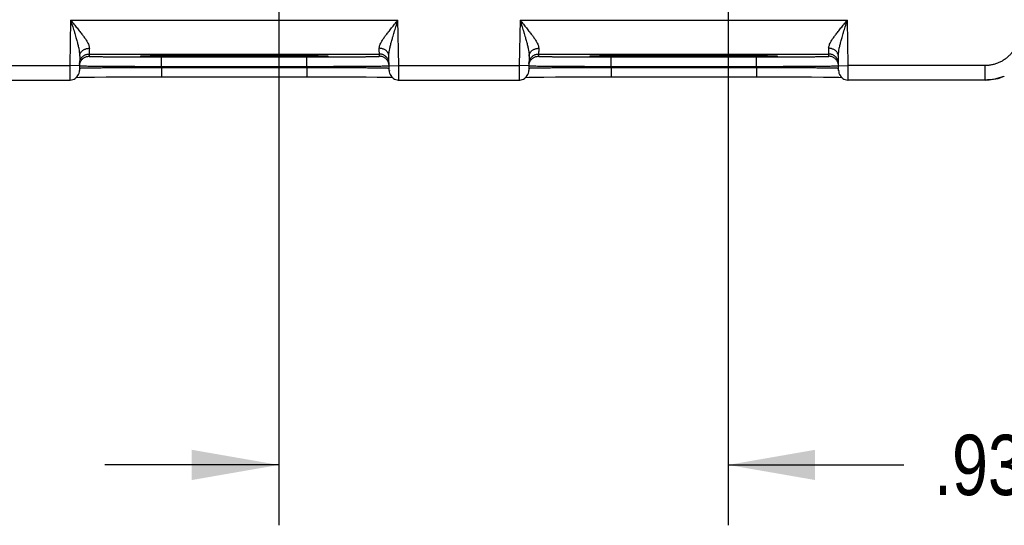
# Model space of a CAD drawing. Header units: inches. Extents: x 0 to 34, y 0 to 22.
# Tile 76 of 83: x 26.7 to 28.7, y 13.1 to 14.2. Entities that reach past the tile are written whole.
import ezdxf

# ---------------------------------------------------------------- set-up
doc = ezdxf.new("R2010")
doc.units = ezdxf.units.IN
doc.header["$LTSCALE"] = 1.87
doc.header["$MEASUREMENT"] = 0
doc.layers.get('0').update_dxf_attribs({"linetype": 'CONTINUOUS'})
doc.layers.add('DIMENSIONS', color=7, linetype='CONTINUOUS')
doc.styles.get("Standard").update_dxf_attribs({"font": 'txt', "width": 0.8})
doc.dimstyles.new('DIMSTYLE_1', dxfattribs={"dimtxt": 0.125, "dimasz": 0.18, "dimexe": 0.18, "dimexo": 0.0625, "dimgap": 0.09, "dimtad": 0, "dimtih": 1, "dimtoh": 1, "dimdec": 3, "dimzin": 4, "dimdsep": 46, "dimtxsty": 'STANDARD', "dimblk": '_FILLED', "dimblk1": '_FILLED', "dimblk2": '_FILLED', "dimcen": 0.09, "dimadec": 0, "dimazin": 0, "dimtp": 0.01, "dimtm": 0.01, "dimtfac": 1, "dimtdec": 3, "dimtofl": 0, "dimtmove": 0, "dimatfit": 3, "dimldrblk": '_FILLED', "dimfxl": 1, "dimtolj": 1, "dimtzin": 4, "dimarcsym": 0})

# ---------------------------------------------------------------- blocks, each defined once
blk = doc.blocks.new('_FILLED')
at = {"color": 0, "linetype": 'BYBLOCK'}
blk.add_solid([(0, 0), (-1, 0.174), (-1, -0.174)], dxfattribs=at)
blk = doc.blocks.new('*D7')
at = {"layer": 'DIMENSIONS', "color": 2, "linetype": 'CONTINUOUS'}
for p, q in [((29.7011, 16.0658), (29.7011, 16.4693)), ((29.7011, 16.4693), (29.8186, 16.4693)), ((28.2701, 16.0658), (29.8261, 16.0658)), ((28.765, 14.0306), (29.8261, 14.0306)), ((29.7011, 14.0306), (29.7011, 13.6706))]:
    blk.add_line(p, q, dxfattribs=at)
at = {"layer": 'DIMENSIONS', "color": 2, "linetype": 'CONTINUOUS', "xscale": 0.18, "yscale": 0.18, "zscale": 0.18}
for p, rotation in [((29.7011, 16.0658), 270), ((29.7011, 14.0306), 90)]:
    blk.add_blockref('_FILLED', p, dxfattribs=dict(at, rotation=rotation))
at = {"layer": 'DIMENSIONS', "color": 2, "linetype": 'CONTINUOUS', "width": 0.8}
for s, p in [('2.035', (29.8811, 16.4068)), ('[', (30.5061, 16.4068)), ('51.7', (30.6061, 16.4068)), (']', (31.0061, 16.4068))]:
    blk.add_text(s, height=0.125, dxfattribs=at).set_placement(p)
blk = doc.blocks.new('*D8')
at = {"layer": 'DIMENSIONS', "color": 2, "linetype": 'CONTINUOUS'}
for p, q in [((30.4258, 14.9108), (30.4258, 15.421)), ((30.4258, 15.421), (30.5433, 15.421)), ((28.3581, 14.9108), (30.5508, 14.9108)), ((28.765, 14.0306), (30.5508, 14.0306)), ((30.4258, 14.0306), (30.4258, 13.6706))]:
    blk.add_line(p, q, dxfattribs=at)
at = {"layer": 'DIMENSIONS', "color": 2, "linetype": 'CONTINUOUS', "xscale": 0.18, "yscale": 0.18, "zscale": 0.18}
for p, rotation in [((30.4258, 14.9108), 270), ((30.4258, 14.0306), 90)]:
    blk.add_blockref('_FILLED', p, dxfattribs=dict(at, rotation=rotation))
at = {"layer": 'DIMENSIONS', "color": 2, "linetype": 'CONTINUOUS', "width": 0.8}
for s, p in [('.880', (30.6058, 15.3585)), ('[', (31.1308, 15.3585)), ('22.36', (31.2308, 15.3585)), (']', (31.7308, 15.3585))]:
    blk.add_text(s, height=0.125, dxfattribs=at).set_placement(p)
blk = doc.blocks.new('*D9')
at = {"layer": 'DIMENSIONS', "color": 2, "linetype": 'CONTINUOUS'}
for p, q in [((27.2405, 14.7232), (27.2405, 13.1089)), ((28.1705, 14.7232), (28.1705, 13.1089)), ((27.2405, 13.2339), (26.8805, 13.2339)), ((28.1705, 13.2339), (28.5341, 13.2339))]:
    blk.add_line(p, q, dxfattribs=at)
at = {"layer": 'DIMENSIONS', "color": 2, "linetype": 'CONTINUOUS', "xscale": 0.18, "yscale": 0.18, "zscale": 0.18}
blk.add_blockref('_FILLED', (27.2405, 13.2339), dxfattribs=at)
at = {"layer": 'DIMENSIONS', "color": 2, "linetype": 'CONTINUOUS', "xscale": 0.18, "yscale": 0.18, "zscale": 0.18, "rotation": 180}
blk.add_blockref('_FILLED', (28.1705, 13.2339), dxfattribs=at)
at = {"layer": 'DIMENSIONS', "color": 2, "linetype": 'CONTINUOUS', "width": 0.8}
for s, p in [('[', (29.1216, 13.1714)), (']', (29.7216, 13.1714)), ('.930', (28.5966, 13.1714)), ('23.62', (29.2216, 13.1714))]:
    blk.add_text(s, height=0.125, dxfattribs=at).set_placement(p)

msp = doc.modelspace()

# ---------------------------------------------------------------- linework, layer by layer
at = {"color": 7, "linetype": 'CONTINUOUS'}
for p, q in [((26.8098, 14.1545), (26.8082, 14.0606)), ((26.8098, 14.1545), (27.4872, 14.1545)), ((27.4888, 14.0606), (27.4872, 14.1545)), ((27.7398, 14.1545), (27.7382, 14.0606)), ((27.7398, 14.1545), (28.4172, 14.1545)), ((28.4188, 14.0606), (28.4172, 14.1545)), ((26.8285, 14.08), (26.828, 14.0502)), ((26.8482, 14.0845), (27.4487, 14.0845)), ((26.8482, 14.0845), (26.8482, 14.0798)), ((26.957, 14.0805), (26.957, 14.0805)), ((26.9578, 14.0806), (26.9584, 14.0806)), ((26.9584, 14.0806), (26.9592, 14.0807)), ((26.9592, 14.0807), (26.9601, 14.0807)), ((26.9601, 14.0807), (26.9618, 14.0808)), ((26.9618, 14.0808), (26.9641, 14.0808)), ((26.9641, 14.0808), (26.9679, 14.0809)), ((26.9679, 14.0809), (26.9743, 14.0811)), ((26.9743, 14.0811), (26.9864, 14.0812)), ((26.9864, 14.0812), (27.0002, 14.0814)), ((27.0002, 14.0814), (27.0217, 14.0816)), ((27.0217, 14.0816), (27.0505, 14.0818)), ((27.0505, 14.0818), (27.082, 14.0819)), ((27.082, 14.0819), (27.1203, 14.082)), ((27.1203, 14.082), (27.1598, 14.082)), ((27.1598, 14.082), (27.196, 14.082)), ((27.196, 14.082), (27.228, 14.0819)), ((27.228, 14.0819), (27.2595, 14.0817)), ((27.2595, 14.0817), (27.2848, 14.0815)), ((27.2848, 14.0815), (27.3042, 14.0813)), ((27.3042, 14.0813), (27.3186, 14.0811)), ((27.3186, 14.0811), (27.3263, 14.081)), ((27.3263, 14.081), (27.3311, 14.0809)), ((27.3311, 14.0809), (27.3339, 14.0808)), ((27.3339, 14.0808), (27.3362, 14.0807)), ((27.3362, 14.0807), (27.3373, 14.0807)), ((27.3373, 14.0807), (27.3383, 14.0806)), ((27.4488, 14.0798), (27.4487, 14.0845)), ((27.469, 14.0502), (27.4685, 14.08)), ((27.7585, 14.08), (27.758, 14.0502)), ((27.7782, 14.0845), (28.3787, 14.0845)), ((27.7782, 14.0845), (27.7782, 14.0798)), ((27.887, 14.0805), (27.887, 14.0805)), ((27.8878, 14.0806), (27.8884, 14.0806)), ((27.8884, 14.0806), (27.8892, 14.0807)), ((27.8892, 14.0807), (27.8901, 14.0807)), ((27.8901, 14.0807), (27.8918, 14.0808)), ((27.8918, 14.0808), (27.8941, 14.0808)), ((27.8941, 14.0808), (27.8979, 14.0809)), ((27.8979, 14.0809), (27.9043, 14.0811)), ((27.9043, 14.0811), (27.9164, 14.0812)), ((27.9164, 14.0812), (27.9357, 14.0815)), ((27.9357, 14.0815), (27.9449, 14.0815)), ((27.9449, 14.0815), (27.9714, 14.0817)), ((27.9714, 14.0817), (28.0008, 14.0819)), ((28.0008, 14.0819), (28.0367, 14.082)), ((28.0367, 14.082), (28.0722, 14.082)), ((28.0722, 14.082), (28.1084, 14.082)), ((28.1084, 14.082), (28.1426, 14.0819)), ((28.1426, 14.0819), (28.1768, 14.0818)), ((28.1768, 14.0818), (28.2047, 14.0816)), ((28.2047, 14.0816), (28.2265, 14.0814)), ((28.2265, 14.0814), (28.2429, 14.0812)), ((28.2429, 14.0812), (28.2535, 14.081)), ((28.2535, 14.081), (28.26, 14.0809)), ((28.26, 14.0809), (28.2631, 14.0808)), ((28.2631, 14.0808), (28.2655, 14.0808)), ((28.2655, 14.0808), (28.2668, 14.0807)), ((28.2668, 14.0807), (28.2678, 14.0807)), ((28.3788, 14.0798), (28.3787, 14.0845)), ((28.399, 14.0502), (28.3985, 14.08)), ((26.5588, 14.0606), (26.8082, 14.0606)), ((26.8282, 14.0602), (26.8082, 14.0606)), ((26.9981, 14.0785), (27.2989, 14.0785)), ((26.9981, 14.0588), (26.9981, 14.0785)), ((27.2989, 14.0588), (27.2989, 14.0785)), ((27.4688, 14.0602), (27.4888, 14.0606)), ((27.4888, 14.0606), (27.7382, 14.0606)), ((27.7582, 14.0602), (27.7382, 14.0606)), ((27.9281, 14.0785), (28.2289, 14.0785)), ((27.9281, 14.0588), (27.9281, 14.0785)), ((28.2289, 14.0588), (28.2289, 14.0785)), ((28.3988, 14.0602), (28.4188, 14.0606)), ((28.7025, 14.0606), (28.4188, 14.0606)), ((28.7025, 14.0306), (28.7025, 14.0606)), ((26.9981, 14.0588), (27.2989, 14.0588)), ((26.9981, 14.0569), (26.9981, 14.0588)), ((26.9981, 14.0569), (27.2989, 14.0569)), ((26.9981, 14.0569), (26.9981, 14.0372)), ((27.2989, 14.0569), (27.2989, 14.0588)), ((27.2989, 14.0569), (27.2989, 14.0372)), ((27.9281, 14.0588), (28.2289, 14.0588)), ((27.9281, 14.0569), (27.9281, 14.0588)), ((27.9281, 14.0569), (28.2289, 14.0569)), ((27.9281, 14.0569), (27.9281, 14.0372)), ((28.2289, 14.0569), (28.2289, 14.0588)), ((28.2289, 14.0569), (28.2289, 14.0372)), ((26.559, 14.0306), (26.808, 14.0306)), ((26.8219, 14.0362), (26.828, 14.0363)), ((26.828, 14.0363), (26.8407, 14.0365)), ((26.8407, 14.0365), (26.8591, 14.0367)), ((26.8591, 14.0367), (26.8835, 14.0369)), ((26.8835, 14.0369), (26.9112, 14.0371)), ((26.9112, 14.0371), (26.9458, 14.0372)), ((26.9458, 14.0372), (26.9806, 14.0372)), ((26.9806, 14.0372), (26.9981, 14.0372)), ((26.9981, 14.0372), (27.3303, 14.0372)), ((27.3303, 14.0372), (27.3636, 14.0371)), ((27.3636, 14.0371), (27.3953, 14.037)), ((27.3953, 14.037), (27.4214, 14.0369)), ((27.4214, 14.0369), (27.4443, 14.0367)), ((27.4443, 14.0367), (27.4615, 14.0364)), ((27.4615, 14.0364), (27.4718, 14.0363)), ((27.4718, 14.0363), (27.4751, 14.0362)), ((27.489, 14.0306), (27.738, 14.0306)), ((27.7519, 14.0362), (27.758, 14.0363)), ((27.758, 14.0363), (27.7707, 14.0365)), ((27.7707, 14.0365), (27.7891, 14.0367)), ((27.7891, 14.0367), (27.8135, 14.0369)), ((27.8135, 14.0369), (27.8412, 14.0371)), ((27.8412, 14.0371), (27.8758, 14.0372)), ((27.8758, 14.0372), (27.9106, 14.0372)), ((27.9106, 14.0372), (27.9281, 14.0372)), ((27.9281, 14.0372), (28.2603, 14.0372)), ((28.2603, 14.0372), (28.2817, 14.0372)), ((28.2817, 14.0372), (28.3154, 14.0371)), ((28.3154, 14.0371), (28.3433, 14.0369)), ((28.3433, 14.0369), (28.3681, 14.0367)), ((28.3681, 14.0367), (28.3869, 14.0365)), ((28.3869, 14.0365), (28.3995, 14.0363)), ((28.3995, 14.0363), (28.4051, 14.0362)), ((28.7025, 14.0306), (28.419, 14.0306))]:
    msp.add_line(p, q, dxfattribs=at)
for points in [[(26.957, 14.0805), (26.9571, 14.0805), (26.9572, 14.0806), (26.9573, 14.0806), (26.9575, 14.0806), (26.9578, 14.0806)], [(27.3383, 14.0806), (27.339, 14.0806), (27.3393, 14.0806), (27.3395, 14.0806), (27.3397, 14.0806), (27.3398, 14.0806), (27.3399, 14.0805), (27.3399, 14.0805)], [(27.887, 14.0805), (27.8871, 14.0805), (27.8872, 14.0806), (27.8873, 14.0806), (27.8875, 14.0806), (27.8878, 14.0806)], [(28.2678, 14.0807), (28.2687, 14.0806), (28.269, 14.0806), (28.2693, 14.0806), (28.2695, 14.0806), (28.2697, 14.0806), (28.2698, 14.0806), (28.2699, 14.0805), (28.2699, 14.0805)], [(26.808, 14.0306), (26.8091, 14.0306), (26.8118, 14.0309), (26.8144, 14.0316), (26.8169, 14.0327), (26.8193, 14.034), (26.8214, 14.0357), (26.8233, 14.0377), (26.8249, 14.0399), (26.8262, 14.0423), (26.8272, 14.0448), (26.8278, 14.0475), (26.828, 14.0502)], [(27.469, 14.0502), (27.4692, 14.0475), (27.4698, 14.0448), (27.4708, 14.0423), (27.4721, 14.0399), (27.4737, 14.0377), (27.4756, 14.0357), (27.4777, 14.034), (27.4801, 14.0327), (27.4826, 14.0316), (27.4852, 14.0309), (27.4879, 14.0306), (27.489, 14.0306)], [(27.738, 14.0306), (27.7391, 14.0306), (27.7418, 14.0309), (27.7444, 14.0316), (27.7469, 14.0327), (27.7493, 14.034), (27.7514, 14.0357), (27.7533, 14.0377), (27.7549, 14.0399), (27.7562, 14.0423), (27.7572, 14.0448), (27.7578, 14.0475), (27.758, 14.0502)], [(28.399, 14.0502), (28.3992, 14.0475), (28.3998, 14.0448), (28.4008, 14.0423), (28.4021, 14.0399), (28.4037, 14.0377), (28.4056, 14.0357), (28.4077, 14.034), (28.4101, 14.0327), (28.4126, 14.0316), (28.4152, 14.0309), (28.4179, 14.0306), (28.419, 14.0306)], [(28.7025, 14.0306), (28.7105, 14.0309), (28.7198, 14.0321), (28.729, 14.0341), (28.738, 14.0371), (28.742, 14.0387)]]:
    msp.add_lwpolyline(points, dxfattribs=at)
for points, knots in [([(26.8098, 14.1545), (26.8121, 14.1517), (26.8166, 14.1464), (26.823, 14.1386), (26.8289, 14.1312), (26.834, 14.1245), (26.8383, 14.1186), (26.8418, 14.1134), (26.8444, 14.1089), (26.8464, 14.105), (26.8477, 14.1017), (26.8484, 14.0988), (26.8485, 14.0971), (26.8485, 14.0963)], [0, 0, 0, 0, 0.150992, 0.296007, 0.430059, 0.549707, 0.653528, 0.741609, 0.815066, 0.875601, 0.9252, 0.965934, 1, 1, 1, 1]), ([(26.8098, 14.1545), (26.8112, 14.15), (26.8139, 14.1416), (26.8176, 14.1298), (26.8207, 14.1194), (26.8232, 14.1104), (26.8252, 14.1024), (26.8268, 14.0955), (26.8278, 14.0896), (26.8284, 14.0845), (26.8285, 14.0814), (26.8285, 14.08)], [0, 0, 0, 0, 0.182627, 0.342269, 0.481838, 0.603584, 0.709327, 0.800588, 0.878672, 0.944758, 1, 1, 1, 1]), ([(27.4485, 14.0963), (27.4484, 14.0971), (27.4486, 14.0988), (27.4493, 14.1017), (27.4506, 14.105), (27.4525, 14.1089), (27.4552, 14.1134), (27.4587, 14.1186), (27.463, 14.1245), (27.4681, 14.1312), (27.474, 14.1386), (27.4804, 14.1464), (27.4849, 14.1517), (27.4872, 14.1545)], [0, 0, 0, 0, 0.034066, 0.0748, 0.124399, 0.184934, 0.258391, 0.346472, 0.450293, 0.569941, 0.703993, 0.849008, 1, 1, 1, 1]), ([(27.4685, 14.08), (27.4684, 14.0814), (27.4686, 14.0845), (27.4692, 14.0896), (27.4702, 14.0955), (27.4717, 14.1024), (27.4738, 14.1104), (27.4763, 14.1194), (27.4794, 14.1298), (27.4831, 14.1416), (27.4857, 14.15), (27.4872, 14.1545)], [0, 0, 0, 0, 0.055242, 0.121328, 0.199413, 0.290674, 0.396417, 0.518163, 0.657731, 0.817373, 1, 1, 1, 1]), ([(27.7398, 14.1545), (27.7421, 14.1517), (27.7466, 14.1464), (27.753, 14.1386), (27.7589, 14.1312), (27.764, 14.1245), (27.7683, 14.1186), (27.7718, 14.1134), (27.7744, 14.1089), (27.7764, 14.105), (27.7777, 14.1017), (27.7784, 14.0988), (27.7785, 14.0971), (27.7785, 14.0963)], [0, 0, 0, 0, 0.150992, 0.296007, 0.430059, 0.549707, 0.653528, 0.741609, 0.815066, 0.875601, 0.9252, 0.965934, 1, 1, 1, 1]), ([(27.7398, 14.1545), (27.7412, 14.15), (27.7439, 14.1416), (27.7476, 14.1298), (27.7507, 14.1194), (27.7532, 14.1104), (27.7552, 14.1024), (27.7568, 14.0955), (27.7578, 14.0896), (27.7584, 14.0845), (27.7585, 14.0814), (27.7585, 14.08)], [0, 0, 0, 0, 0.182627, 0.342269, 0.481838, 0.603584, 0.709327, 0.800588, 0.878672, 0.944758, 1, 1, 1, 1]), ([(28.3785, 14.0963), (28.3784, 14.0971), (28.3786, 14.0988), (28.3793, 14.1017), (28.3806, 14.105), (28.3825, 14.1089), (28.3852, 14.1134), (28.3887, 14.1186), (28.393, 14.1245), (28.3981, 14.1312), (28.404, 14.1386), (28.4104, 14.1464), (28.4149, 14.1517), (28.4172, 14.1545)], [0, 0, 0, 0, 0.034066, 0.0748, 0.124399, 0.184934, 0.258391, 0.346472, 0.450293, 0.569941, 0.703993, 0.849008, 1, 1, 1, 1]), ([(28.3985, 14.08), (28.3984, 14.0814), (28.3986, 14.0845), (28.3992, 14.0896), (28.4002, 14.0955), (28.4017, 14.1024), (28.4038, 14.1104), (28.4063, 14.1194), (28.4094, 14.1298), (28.4131, 14.1416), (28.4157, 14.15), (28.4172, 14.1545)], [0, 0, 0, 0, 0.055242, 0.121328, 0.199413, 0.290674, 0.396417, 0.518163, 0.657731, 0.817373, 1, 1, 1, 1]), ([(28.7725, 14.1306), (28.7725, 14.1282), (28.7723, 14.1233), (28.7711, 14.116), (28.7692, 14.1089), (28.7666, 14.1021), (28.7633, 14.0955), (28.7593, 14.0894), (28.7546, 14.0837), (28.7494, 14.0785), (28.7437, 14.0738), (28.7376, 14.0698), (28.731, 14.0665), (28.7241, 14.0639), (28.717, 14.062), (28.7098, 14.0608), (28.7049, 14.0606), (28.7025, 14.0606)], [0, 0, 0, 0, 0.066179, 0.132788, 0.199585, 0.266351, 0.33307, 0.399825, 0.466592, 0.533349, 0.600119, 0.666882, 0.733612, 0.800388, 0.867191, 0.933809, 1, 1, 1, 1]), ([(26.8283, 14.0648), (26.8283, 14.0658), (26.8284, 14.0676), (26.8291, 14.0704), (26.8301, 14.073), (26.8315, 14.0755), (26.8332, 14.0777), (26.8352, 14.0797), (26.8375, 14.0814), (26.84, 14.0828), (26.8427, 14.0837), (26.8454, 14.0843), (26.8473, 14.0845), (26.8482, 14.0845)], [0, 0, 0, 0, 0.090907, 0.181815, 0.272723, 0.363631, 0.45454, 0.545449, 0.636358, 0.727268, 0.818179, 0.909089, 1, 1, 1, 1]), ([(26.8285, 14.08), (26.8285, 14.0808), (26.8287, 14.0823), (26.8293, 14.0846), (26.8304, 14.0868), (26.8318, 14.0889), (26.8335, 14.0908), (26.8355, 14.0924), (26.8378, 14.0938), (26.8403, 14.0949), (26.8429, 14.0957), (26.8457, 14.0962), (26.8476, 14.0963), (26.8485, 14.0963)], [0, 0, 0, 0, 0.082529, 0.165778, 0.250394, 0.336888, 0.425592, 0.516648, 0.610006, 0.705443, 0.802589, 0.900962, 1, 1, 1, 1]), ([(26.8291, 14.0657), (26.8293, 14.0666), (26.83, 14.0683), (26.8314, 14.0708), (26.8331, 14.0731), (26.8351, 14.0751), (26.8374, 14.0767), (26.8399, 14.0781), (26.8426, 14.0791), (26.8453, 14.0796), (26.8472, 14.0798), (26.8482, 14.0798)], [0, 0, 0, 0, 0.111109, 0.222219, 0.333329, 0.444439, 0.555551, 0.666663, 0.777775, 0.888887, 1, 1, 1, 1]), ([(26.8485, 14.0963), (26.8485, 14.0951), (26.8484, 14.093), (26.8484, 14.0901), (26.8483, 14.0878), (26.8483, 14.0861), (26.8483, 14.0851), (26.8482, 14.0846), (26.8482, 14.0845)], [0, 0, 0, 0, 0.295415, 0.541922, 0.737205, 0.879437, 0.967294, 1, 1, 1, 1]), ([(26.8482, 14.0798), (26.8482, 14.0796), (26.8494, 14.0798), (26.8506, 14.0794), (26.8537, 14.0795), (26.8575, 14.0793), (26.8625, 14.0792), (26.8686, 14.0791), (26.8756, 14.079), (26.8835, 14.0789), (26.8923, 14.0789), (26.902, 14.0788), (26.9123, 14.0787), (26.9234, 14.0786), (26.9349, 14.0786), (26.947, 14.0785), (26.9595, 14.0785), (26.9722, 14.0785), (26.9851, 14.0785), (26.9938, 14.0785), (26.9981, 14.0785)], [0, 0, 0, 0, 0.003826, 0.01516, 0.03402, 0.060253, 0.093627, 0.133917, 0.180822, 0.23397, 0.292948, 0.357318, 0.426596, 0.500256, 0.577703, 0.658358, 0.741677, 0.82696, 0.913362, 1, 1, 1, 1]), ([(26.9554, 14.0802), (26.9551, 14.0802), (26.9544, 14.0803), (26.9551, 14.0804), (26.9554, 14.0805)], [0, 0, 0, 0, 0.499814, 1, 1, 1, 1]), ([(26.9574, 14.0806), (26.9584, 14.0806), (26.9612, 14.0808), (26.9657, 14.0809), (26.97, 14.081), (26.9729, 14.081), (26.9738, 14.081)], [0, 0, 0, 0, 0.201082, 0.48049, 0.836421, 1, 1, 1, 1]), ([(27.1485, 14.0786), (27.1432, 14.0786), (27.1325, 14.0786), (27.1167, 14.0786), (27.101, 14.0787), (27.0857, 14.0787), (27.0708, 14.0788), (27.0565, 14.0788), (27.0427, 14.0789), (27.0297, 14.079), (27.0176, 14.0791), (27.0063, 14.0792), (26.9959, 14.0793), (26.9867, 14.0794), (26.9785, 14.0795), (26.9715, 14.0796), (26.9657, 14.0798), (26.9612, 14.0799), (26.9584, 14.08), (26.9574, 14.08)], [0, 0, 0, 0, 0.08369, 0.166927, 0.24899, 0.329339, 0.407434, 0.482727, 0.554712, 0.622895, 0.686815, 0.746037, 0.800162, 0.848819, 0.891684, 0.92846, 0.958904, 0.982802, 1, 1, 1, 1]), ([(26.9738, 14.081), (26.9752, 14.0811), (26.9794, 14.0811), (26.9867, 14.0813), (26.9959, 14.0814), (27.0063, 14.0815), (27.0176, 14.0816), (27.0297, 14.0817), (27.0427, 14.0817), (27.0565, 14.0818), (27.0708, 14.0819), (27.0857, 14.0819), (27.101, 14.082), (27.1167, 14.082), (27.1317, 14.082), (27.1414, 14.082), (27.1459, 14.082)], [0, 0, 0, 0, 0.025295, 0.072882, 0.126899, 0.186984, 0.252726, 0.323684, 0.399373, 0.479281, 0.562864, 0.649555, 0.738748, 0.829846, 0.922243, 1, 1, 1, 1]), ([(27.3396, 14.08), (27.3386, 14.08), (27.3358, 14.0799), (27.3313, 14.0798), (27.3255, 14.0796), (27.3185, 14.0795), (27.3103, 14.0794), (27.301, 14.0793), (27.2907, 14.0792), (27.2794, 14.0791), (27.2672, 14.079), (27.2542, 14.0789), (27.2405, 14.0788), (27.2262, 14.0788), (27.2113, 14.0787), (27.1959, 14.0787), (27.1803, 14.0786), (27.1644, 14.0786), (27.1538, 14.0786), (27.1485, 14.0786)], [0, 0, 0, 0, 0.0172, 0.041101, 0.071547, 0.108326, 0.151194, 0.199853, 0.253979, 0.313202, 0.377121, 0.445304, 0.517288, 0.592581, 0.670675, 0.751022, 0.833085, 0.916319, 1, 1, 1, 1]), ([(27.1508, 14.082), (27.1553, 14.082), (27.1652, 14.082), (27.1803, 14.082), (27.196, 14.082), (27.2113, 14.0819), (27.2262, 14.0819), (27.2405, 14.0818), (27.2542, 14.0817), (27.2672, 14.0817), (27.2794, 14.0816), (27.2907, 14.0815), (27.301, 14.0814), (27.3103, 14.0813), (27.3176, 14.0811), (27.3219, 14.0811), (27.3234, 14.081)], [0, 0, 0, 0, 0.079444, 0.17159, 0.262437, 0.351386, 0.437839, 0.521192, 0.600882, 0.676363, 0.747125, 0.812685, 0.872604, 0.926469, 0.973923, 1, 1, 1, 1]), ([(27.2989, 14.0785), (27.3032, 14.0785), (27.3118, 14.0785), (27.3247, 14.0785), (27.3375, 14.0785), (27.35, 14.0785), (27.362, 14.0786), (27.3736, 14.0786), (27.3846, 14.0787), (27.395, 14.0788), (27.4046, 14.0789), (27.4134, 14.0789), (27.4214, 14.079), (27.4284, 14.0791), (27.4344, 14.0792), (27.4395, 14.0793), (27.4433, 14.0795), (27.4463, 14.0794), (27.4476, 14.0798), (27.4488, 14.0796), (27.4488, 14.0798)], [0, 0, 0, 0, 0.086634, 0.173029, 0.258306, 0.341622, 0.422278, 0.499727, 0.573388, 0.642666, 0.707037, 0.766016, 0.819166, 0.866072, 0.906364, 0.93974, 0.965975, 0.984838, 0.996174, 1, 1, 1, 1]), ([(27.3234, 14.081), (27.3242, 14.081), (27.327, 14.081), (27.3313, 14.0809), (27.3358, 14.0808), (27.3386, 14.0806), (27.3396, 14.0806)], [0, 0, 0, 0, 0.155974, 0.515154, 0.797096, 1, 1, 1, 1]), ([(27.3415, 14.0805), (27.3418, 14.0804), (27.3425, 14.0803), (27.3418, 14.0802), (27.3415, 14.0802)], [0, 0, 0, 0, 0.499836, 1, 1, 1, 1]), ([(27.4487, 14.0845), (27.4487, 14.0846), (27.4487, 14.0851), (27.4487, 14.0861), (27.4486, 14.0878), (27.4486, 14.0901), (27.4485, 14.093), (27.4485, 14.0951), (27.4485, 14.0963)], [0, 0, 0, 0, 0.032704, 0.120556, 0.262784, 0.458067, 0.704581, 1, 1, 1, 1]), ([(27.4685, 14.08), (27.4684, 14.0808), (27.4683, 14.0823), (27.4676, 14.0846), (27.4666, 14.0868), (27.4652, 14.0889), (27.4635, 14.0908), (27.4615, 14.0924), (27.4592, 14.0938), (27.4567, 14.0949), (27.454, 14.0957), (27.4513, 14.0962), (27.4494, 14.0963), (27.4485, 14.0963)], [0, 0, 0, 0, 0.08253, 0.16578, 0.250397, 0.336892, 0.425596, 0.516652, 0.61001, 0.705446, 0.802591, 0.900963, 1, 1, 1, 1]), ([(27.4687, 14.0648), (27.4687, 14.0658), (27.4685, 14.0676), (27.4679, 14.0704), (27.4669, 14.073), (27.4655, 14.0755), (27.4638, 14.0777), (27.4617, 14.0797), (27.4595, 14.0814), (27.457, 14.0828), (27.4543, 14.0837), (27.4515, 14.0843), (27.4497, 14.0845), (27.4487, 14.0845)], [0, 0, 0, 0, 0.090907, 0.181815, 0.272723, 0.363631, 0.45454, 0.545449, 0.636358, 0.727268, 0.818179, 0.909089, 1, 1, 1, 1]), ([(27.4679, 14.0657), (27.4676, 14.0666), (27.467, 14.0683), (27.4656, 14.0708), (27.4638, 14.0731), (27.4618, 14.0751), (27.4595, 14.0767), (27.4571, 14.0781), (27.4544, 14.0791), (27.4516, 14.0796), (27.4497, 14.0798), (27.4488, 14.0798)], [0, 0, 0, 0, 0.111109, 0.222219, 0.333329, 0.444439, 0.555551, 0.666663, 0.777775, 0.888887, 1, 1, 1, 1]), ([(27.7583, 14.0648), (27.7583, 14.0658), (27.7584, 14.0676), (27.7591, 14.0704), (27.7601, 14.073), (27.7615, 14.0755), (27.7632, 14.0777), (27.7652, 14.0797), (27.7675, 14.0814), (27.77, 14.0828), (27.7727, 14.0837), (27.7754, 14.0843), (27.7773, 14.0845), (27.7782, 14.0845)], [0, 0, 0, 0, 0.090907, 0.181815, 0.272723, 0.363631, 0.45454, 0.545449, 0.636358, 0.727268, 0.818179, 0.909089, 1, 1, 1, 1]), ([(27.7585, 14.08), (27.7585, 14.0808), (27.7587, 14.0823), (27.7593, 14.0846), (27.7604, 14.0868), (27.7618, 14.0889), (27.7635, 14.0908), (27.7655, 14.0924), (27.7678, 14.0938), (27.7703, 14.0949), (27.7729, 14.0957), (27.7757, 14.0962), (27.7776, 14.0963), (27.7785, 14.0963)], [0, 0, 0, 0, 0.082529, 0.165778, 0.250394, 0.336888, 0.425592, 0.516648, 0.610006, 0.705443, 0.802589, 0.900962, 1, 1, 1, 1]), ([(27.7591, 14.0657), (27.7593, 14.0666), (27.76, 14.0683), (27.7614, 14.0708), (27.7631, 14.0731), (27.7651, 14.0751), (27.7674, 14.0767), (27.7699, 14.0781), (27.7726, 14.0791), (27.7753, 14.0796), (27.7772, 14.0798), (27.7782, 14.0798)], [0, 0, 0, 0, 0.111109, 0.222219, 0.333329, 0.444439, 0.555551, 0.666663, 0.777775, 0.888887, 1, 1, 1, 1]), ([(27.7785, 14.0963), (27.7785, 14.0951), (27.7784, 14.093), (27.7784, 14.0901), (27.7783, 14.0878), (27.7783, 14.0861), (27.7783, 14.0851), (27.7782, 14.0846), (27.7782, 14.0845)], [0, 0, 0, 0, 0.295415, 0.541922, 0.737205, 0.879437, 0.967294, 1, 1, 1, 1]), ([(27.7782, 14.0798), (27.7782, 14.0796), (27.7794, 14.0798), (27.7806, 14.0794), (27.7837, 14.0795), (27.7875, 14.0793), (27.7925, 14.0792), (27.7986, 14.0791), (27.8056, 14.079), (27.8135, 14.0789), (27.8223, 14.0789), (27.832, 14.0788), (27.8423, 14.0787), (27.8534, 14.0786), (27.8649, 14.0786), (27.877, 14.0785), (27.8895, 14.0785), (27.9022, 14.0785), (27.9151, 14.0785), (27.9238, 14.0785), (27.9281, 14.0785)], [0, 0, 0, 0, 0.003826, 0.01516, 0.03402, 0.060253, 0.093627, 0.133917, 0.180822, 0.23397, 0.292948, 0.357318, 0.426596, 0.500256, 0.577703, 0.658358, 0.741677, 0.82696, 0.913362, 1, 1, 1, 1]), ([(27.8854, 14.0802), (27.8851, 14.0802), (27.8844, 14.0803), (27.8851, 14.0804), (27.8854, 14.0805)], [0, 0, 0, 0, 0.499814, 1, 1, 1, 1]), ([(27.8874, 14.0806), (27.8884, 14.0806), (27.8912, 14.0808), (27.8957, 14.0809), (27.9, 14.081), (27.9029, 14.081), (27.9038, 14.081)], [0, 0, 0, 0, 0.201082, 0.48049, 0.836421, 1, 1, 1, 1]), ([(28.0785, 14.0786), (28.0732, 14.0786), (28.0625, 14.0786), (28.0467, 14.0786), (28.031, 14.0787), (28.0157, 14.0787), (28.0008, 14.0788), (27.9865, 14.0788), (27.9727, 14.0789), (27.9597, 14.079), (27.9476, 14.0791), (27.9363, 14.0792), (27.9259, 14.0793), (27.9167, 14.0794), (27.9085, 14.0795), (27.9015, 14.0796), (27.8957, 14.0798), (27.8912, 14.0799), (27.8884, 14.08), (27.8874, 14.08)], [0, 0, 0, 0, 0.08369, 0.166927, 0.24899, 0.329339, 0.407434, 0.482727, 0.554712, 0.622895, 0.686815, 0.746037, 0.800162, 0.848819, 0.891684, 0.92846, 0.958904, 0.982802, 1, 1, 1, 1]), ([(27.9038, 14.081), (27.9052, 14.0811), (27.9094, 14.0811), (27.9167, 14.0813), (27.9259, 14.0814), (27.9363, 14.0815), (27.9476, 14.0816), (27.9597, 14.0817), (27.9727, 14.0817), (27.9865, 14.0818), (28.0008, 14.0819), (28.0157, 14.0819), (28.031, 14.082), (28.0467, 14.082), (28.0617, 14.082), (28.0714, 14.082), (28.0759, 14.082)], [0, 0, 0, 0, 0.025295, 0.072882, 0.126899, 0.186984, 0.252726, 0.323684, 0.399373, 0.479281, 0.562864, 0.649555, 0.738748, 0.829846, 0.922243, 1, 1, 1, 1]), ([(28.2696, 14.08), (28.2686, 14.08), (28.2658, 14.0799), (28.2613, 14.0798), (28.2555, 14.0796), (28.2485, 14.0795), (28.2403, 14.0794), (28.231, 14.0793), (28.2207, 14.0792), (28.2094, 14.0791), (28.1972, 14.079), (28.1842, 14.0789), (28.1705, 14.0788), (28.1562, 14.0788), (28.1413, 14.0787), (28.1259, 14.0787), (28.1103, 14.0786), (28.0944, 14.0786), (28.0838, 14.0786), (28.0785, 14.0786)], [0, 0, 0, 0, 0.0172, 0.041101, 0.071547, 0.108326, 0.151194, 0.199853, 0.253979, 0.313202, 0.377121, 0.445304, 0.517288, 0.592581, 0.670675, 0.751022, 0.833085, 0.916319, 1, 1, 1, 1]), ([(28.0808, 14.082), (28.0853, 14.082), (28.0952, 14.082), (28.1103, 14.082), (28.126, 14.082), (28.1413, 14.0819), (28.1562, 14.0819), (28.1705, 14.0818), (28.1842, 14.0817), (28.1972, 14.0817), (28.2094, 14.0816), (28.2207, 14.0815), (28.231, 14.0814), (28.2403, 14.0813), (28.2476, 14.0811), (28.2519, 14.0811), (28.2534, 14.081)], [0, 0, 0, 0, 0.079444, 0.17159, 0.262437, 0.351386, 0.437839, 0.521192, 0.600882, 0.676363, 0.747125, 0.812685, 0.872604, 0.926469, 0.973923, 1, 1, 1, 1]), ([(28.2289, 14.0785), (28.2332, 14.0785), (28.2418, 14.0785), (28.2547, 14.0785), (28.2675, 14.0785), (28.28, 14.0785), (28.292, 14.0786), (28.3036, 14.0786), (28.3146, 14.0787), (28.325, 14.0788), (28.3346, 14.0789), (28.3434, 14.0789), (28.3514, 14.079), (28.3584, 14.0791), (28.3644, 14.0792), (28.3695, 14.0793), (28.3733, 14.0795), (28.3763, 14.0794), (28.3776, 14.0798), (28.3788, 14.0796), (28.3788, 14.0798)], [0, 0, 0, 0, 0.086634, 0.173029, 0.258306, 0.341622, 0.422278, 0.499727, 0.573388, 0.642666, 0.707037, 0.766016, 0.819166, 0.866072, 0.906364, 0.93974, 0.965975, 0.984838, 0.996174, 1, 1, 1, 1]), ([(28.2534, 14.081), (28.2542, 14.081), (28.257, 14.081), (28.2613, 14.0809), (28.2658, 14.0808), (28.2686, 14.0806), (28.2696, 14.0806)], [0, 0, 0, 0, 0.155974, 0.515154, 0.797096, 1, 1, 1, 1]), ([(28.2715, 14.0805), (28.2718, 14.0804), (28.2725, 14.0803), (28.2718, 14.0802), (28.2715, 14.0802)], [0, 0, 0, 0, 0.499836, 1, 1, 1, 1]), ([(28.3787, 14.0845), (28.3787, 14.0846), (28.3787, 14.0851), (28.3787, 14.0861), (28.3786, 14.0878), (28.3786, 14.0901), (28.3785, 14.093), (28.3785, 14.0951), (28.3785, 14.0963)], [0, 0, 0, 0, 0.032704, 0.120556, 0.262784, 0.458067, 0.704581, 1, 1, 1, 1]), ([(28.3985, 14.08), (28.3984, 14.0808), (28.3983, 14.0823), (28.3976, 14.0846), (28.3966, 14.0868), (28.3952, 14.0889), (28.3935, 14.0908), (28.3915, 14.0924), (28.3892, 14.0938), (28.3867, 14.0949), (28.384, 14.0957), (28.3813, 14.0962), (28.3794, 14.0963), (28.3785, 14.0963)], [0, 0, 0, 0, 0.08253, 0.16578, 0.250397, 0.336892, 0.425596, 0.516652, 0.61001, 0.705446, 0.802591, 0.900963, 1, 1, 1, 1]), ([(28.3987, 14.0648), (28.3987, 14.0658), (28.3985, 14.0676), (28.3979, 14.0704), (28.3969, 14.073), (28.3955, 14.0755), (28.3938, 14.0777), (28.3917, 14.0797), (28.3895, 14.0814), (28.387, 14.0828), (28.3843, 14.0837), (28.3815, 14.0843), (28.3797, 14.0845), (28.3787, 14.0845)], [0, 0, 0, 0, 0.090907, 0.181815, 0.272723, 0.363631, 0.45454, 0.545449, 0.636358, 0.727268, 0.818179, 0.909089, 1, 1, 1, 1]), ([(28.3979, 14.0657), (28.3976, 14.0666), (28.397, 14.0683), (28.3956, 14.0708), (28.3938, 14.0731), (28.3918, 14.0751), (28.3895, 14.0767), (28.3871, 14.0781), (28.3844, 14.0791), (28.3816, 14.0796), (28.3797, 14.0798), (28.3788, 14.0798)], [0, 0, 0, 0, 0.111109, 0.222219, 0.333329, 0.444439, 0.555551, 0.666663, 0.777775, 0.888887, 1, 1, 1, 1]), ([(26.8082, 14.0606), (26.8082, 14.0593), (26.8082, 14.0566), (26.8081, 14.0528), (26.8081, 14.0491), (26.8081, 14.0456), (26.8081, 14.0423), (26.808, 14.0394), (26.808, 14.0368), (26.808, 14.0346), (26.808, 14.033), (26.808, 14.0315), (26.808, 14.0312), (26.808, 14.0306), (26.808, 14.0306)], [0, 0, 0, 0, 0.131716, 0.261138, 0.386041, 0.504258, 0.613731, 0.712572, 0.799057, 0.871674, 0.929155, 0.970541, 0.995172, 1, 1, 1, 1]), ([(26.8282, 14.0601), (26.8282, 14.0611), (26.8283, 14.0626), (26.8286, 14.0641), (26.8288, 14.0647)], [0, 0, 0, 0, 0.61298, 1, 1, 1, 1]), ([(26.8282, 14.0601), (26.8282, 14.0599), (26.8294, 14.0602), (26.8307, 14.0598), (26.8338, 14.0599), (26.8377, 14.0598), (26.8429, 14.0597), (26.849, 14.0596), (26.8562, 14.0595), (26.8643, 14.0595), (26.8734, 14.0594), (26.8833, 14.0593), (26.8939, 14.0592), (26.9053, 14.0592), (26.9174, 14.0591), (26.93, 14.059), (26.943, 14.059), (26.9565, 14.0589), (26.9702, 14.0589), (26.9841, 14.0589), (26.9934, 14.0588), (26.9981, 14.0588)], [0, 0, 0, 0, 0.003444, 0.013682, 0.030657, 0.054255, 0.084313, 0.120618, 0.162914, 0.210913, 0.264288, 0.32268, 0.385699, 0.45292, 0.523892, 0.598139, 0.675149, 0.754386, 0.835308, 0.917371, 1, 1, 1, 1]), ([(27.2989, 14.0588), (27.3035, 14.0588), (27.3129, 14.0589), (27.3268, 14.0589), (27.3405, 14.0589), (27.3539, 14.059), (27.367, 14.059), (27.3796, 14.0591), (27.3916, 14.0592), (27.403, 14.0592), (27.4137, 14.0593), (27.4236, 14.0594), (27.4327, 14.0595), (27.4408, 14.0595), (27.448, 14.0596), (27.4541, 14.0597), (27.4593, 14.0598), (27.4631, 14.0599), (27.4663, 14.0598), (27.4676, 14.0602), (27.4688, 14.0599), (27.4688, 14.0601)], [0, 0, 0, 0, 0.082625, 0.164681, 0.245594, 0.32482, 0.40182, 0.476056, 0.547019, 0.614233, 0.677251, 0.735649, 0.789034, 0.837045, 0.879354, 0.915669, 0.945734, 0.969337, 0.986316, 0.996556, 1, 1, 1, 1]), ([(27.4688, 14.0601), (27.4688, 14.0611), (27.4687, 14.0626), (27.4683, 14.0641), (27.4682, 14.0647)], [0, 0, 0, 0, 0.61298, 1, 1, 1, 1]), ([(27.489, 14.0306), (27.489, 14.0306), (27.489, 14.0312), (27.489, 14.0315), (27.489, 14.033), (27.4889, 14.0346), (27.4889, 14.0368), (27.4889, 14.0394), (27.4889, 14.0423), (27.4889, 14.0456), (27.4889, 14.0491), (27.4888, 14.0528), (27.4888, 14.0566), (27.4888, 14.0593), (27.4888, 14.0606)], [0, 0, 0, 0, 0.004828, 0.029459, 0.070845, 0.128326, 0.200943, 0.287428, 0.386269, 0.495742, 0.613959, 0.738862, 0.868284, 1, 1, 1, 1]), ([(27.7382, 14.0606), (27.7382, 14.0593), (27.7382, 14.0566), (27.7381, 14.0528), (27.7381, 14.0491), (27.7381, 14.0456), (27.7381, 14.0423), (27.738, 14.0394), (27.738, 14.0368), (27.738, 14.0346), (27.738, 14.033), (27.738, 14.0315), (27.738, 14.0312), (27.738, 14.0306), (27.738, 14.0306)], [0, 0, 0, 0, 0.131716, 0.261138, 0.386041, 0.504258, 0.613731, 0.712572, 0.799057, 0.871674, 0.929155, 0.970541, 0.995172, 1, 1, 1, 1]), ([(27.7582, 14.0601), (27.7582, 14.0611), (27.7583, 14.0626), (27.7586, 14.0641), (27.7588, 14.0647)], [0, 0, 0, 0, 0.61298, 1, 1, 1, 1]), ([(27.7582, 14.0601), (27.7582, 14.0599), (27.7594, 14.0602), (27.7607, 14.0598), (27.7638, 14.0599), (27.7677, 14.0598), (27.7729, 14.0597), (27.779, 14.0596), (27.7862, 14.0595), (27.7943, 14.0595), (27.8034, 14.0594), (27.8133, 14.0593), (27.8239, 14.0592), (27.8353, 14.0592), (27.8474, 14.0591), (27.86, 14.059), (27.873, 14.059), (27.8865, 14.0589), (27.9002, 14.0589), (27.9141, 14.0589), (27.9234, 14.0588), (27.9281, 14.0588)], [0, 0, 0, 0, 0.003444, 0.013682, 0.030657, 0.054255, 0.084313, 0.120618, 0.162914, 0.210913, 0.264288, 0.32268, 0.385699, 0.45292, 0.523892, 0.598139, 0.675149, 0.754386, 0.835308, 0.917371, 1, 1, 1, 1]), ([(28.2289, 14.0588), (28.2335, 14.0588), (28.2429, 14.0589), (28.2568, 14.0589), (28.2705, 14.0589), (28.2839, 14.059), (28.297, 14.059), (28.3096, 14.0591), (28.3216, 14.0592), (28.333, 14.0592), (28.3437, 14.0593), (28.3536, 14.0594), (28.3627, 14.0595), (28.3708, 14.0595), (28.378, 14.0596), (28.3841, 14.0597), (28.3893, 14.0598), (28.3931, 14.0599), (28.3963, 14.0598), (28.3976, 14.0602), (28.3988, 14.0599), (28.3988, 14.0601)], [0, 0, 0, 0, 0.082625, 0.164681, 0.245594, 0.32482, 0.40182, 0.476056, 0.547019, 0.614233, 0.677251, 0.735649, 0.789034, 0.837045, 0.879354, 0.915669, 0.945734, 0.969337, 0.986316, 0.996556, 1, 1, 1, 1]), ([(28.3988, 14.0601), (28.3988, 14.0611), (28.3987, 14.0626), (28.3983, 14.0641), (28.3982, 14.0647)], [0, 0, 0, 0, 0.61298, 1, 1, 1, 1]), ([(28.419, 14.0305), (28.419, 14.0305), (28.419, 14.0312), (28.419, 14.0315), (28.419, 14.033), (28.4189, 14.0346), (28.4189, 14.0368), (28.4189, 14.0394), (28.4189, 14.0423), (28.4189, 14.0456), (28.4189, 14.0491), (28.4188, 14.0528), (28.4188, 14.0567), (28.4188, 14.0593), (28.4188, 14.0606)], [0, 0, 0, 0, 0.006226, 0.030974, 0.072515, 0.130131, 0.202818, 0.289325, 0.388138, 0.497516, 0.615491, 0.739988, 0.868875, 1, 1, 1, 1]), ([(26.8287, 14.0553), (26.8295, 14.0553), (26.8306, 14.0556), (26.8337, 14.0555), (26.8376, 14.0557), (26.8428, 14.0558), (26.8489, 14.0559), (26.8561, 14.056), (26.8642, 14.0561), (26.8733, 14.0562), (26.8832, 14.0563), (26.8939, 14.0564), (26.9053, 14.0565), (26.9173, 14.0566), (26.9299, 14.0566), (26.943, 14.0567), (26.9564, 14.0568), (26.9701, 14.0568), (26.9841, 14.0569), (26.9934, 14.0569), (26.9981, 14.0569)], [0, 0, 0, 0, 0.010298, 0.027351, 0.051044, 0.081212, 0.117643, 0.160083, 0.20824, 0.261788, 0.320369, 0.383592, 0.451034, 0.522242, 0.596735, 0.674005, 0.75352, 0.834732, 0.917083, 1, 1, 1, 1]), ([(27.2989, 14.0569), (27.3036, 14.0569), (27.3129, 14.0569), (27.3268, 14.0568), (27.3405, 14.0568), (27.354, 14.0567), (27.367, 14.0566), (27.3796, 14.0566), (27.3917, 14.0565), (27.4031, 14.0564), (27.4138, 14.0563), (27.4237, 14.0562), (27.4327, 14.0561), (27.4409, 14.056), (27.448, 14.0559), (27.4542, 14.0558), (27.4593, 14.0557), (27.4632, 14.0555), (27.4663, 14.0556), (27.4675, 14.0553), (27.4683, 14.0553)], [0, 0, 0, 0, 0.082913, 0.165256, 0.246457, 0.325959, 0.403217, 0.477696, 0.548892, 0.616326, 0.679548, 0.738136, 0.791697, 0.83987, 0.882324, 0.918767, 0.948944, 0.972643, 0.9897, 1, 1, 1, 1]), ([(27.7587, 14.0553), (27.7595, 14.0553), (27.7606, 14.0556), (27.7637, 14.0555), (27.7676, 14.0557), (27.7728, 14.0558), (27.7789, 14.0559), (27.7861, 14.056), (27.7942, 14.0561), (27.8033, 14.0562), (27.8132, 14.0563), (27.8239, 14.0564), (27.8353, 14.0565), (27.8473, 14.0566), (27.8599, 14.0566), (27.873, 14.0567), (27.8864, 14.0568), (27.9001, 14.0568), (27.9141, 14.0569), (27.9234, 14.0569), (27.9281, 14.0569)], [0, 0, 0, 0, 0.010298, 0.027351, 0.051044, 0.081212, 0.117643, 0.160083, 0.20824, 0.261788, 0.320369, 0.383592, 0.451034, 0.522242, 0.596735, 0.674005, 0.75352, 0.834732, 0.917083, 1, 1, 1, 1]), ([(28.2289, 14.0569), (28.2336, 14.0569), (28.2429, 14.0569), (28.2568, 14.0568), (28.2705, 14.0568), (28.284, 14.0567), (28.297, 14.0566), (28.3096, 14.0566), (28.3217, 14.0565), (28.3331, 14.0564), (28.3438, 14.0563), (28.3537, 14.0562), (28.3627, 14.0561), (28.3709, 14.056), (28.378, 14.0559), (28.3842, 14.0558), (28.3893, 14.0557), (28.3932, 14.0555), (28.3963, 14.0556), (28.3975, 14.0553), (28.3983, 14.0553)], [0, 0, 0, 0, 0.082913, 0.165256, 0.246457, 0.325959, 0.403217, 0.477696, 0.548892, 0.616326, 0.679548, 0.738136, 0.791697, 0.83987, 0.882324, 0.918767, 0.948944, 0.972643, 0.9897, 1, 1, 1, 1]), ([(28.742, 14.0387), (28.7416, 14.0385), (28.7382, 14.0371), (28.7316, 14.0347), (28.7221, 14.0323), (28.7123, 14.0309), (28.7058, 14.0306), (28.7025, 14.0306)], [0, 0, 0, 0, 0.031305, 0.273461, 0.515638, 0.757838, 1, 1, 1, 1])]:
    msp.add_open_spline(points, degree=3, knots=knots, dxfattribs=at)
for points in [[(26.9554, 14.0805), (26.9563, 14.0806), (26.9568, 14.0806), (26.9574, 14.0806)], [(26.9574, 14.08), (26.9568, 14.0801), (26.9563, 14.0801), (26.9554, 14.0802)], [(27.1459, 14.082), (27.1467, 14.082), (27.1476, 14.082), (27.1485, 14.082)], [(27.1485, 14.082), (27.1492, 14.082), (27.15, 14.082), (27.1508, 14.082)], [(27.3396, 14.0806), (27.3401, 14.0806), (27.3406, 14.0806), (27.3415, 14.0805)], [(27.3415, 14.0802), (27.3406, 14.0801), (27.3401, 14.0801), (27.3396, 14.08)], [(27.8854, 14.0805), (27.8863, 14.0806), (27.8868, 14.0806), (27.8874, 14.0806)], [(27.8874, 14.08), (27.8868, 14.0801), (27.8863, 14.0801), (27.8854, 14.0802)], [(28.0759, 14.082), (28.0767, 14.082), (28.0776, 14.082), (28.0785, 14.082)], [(28.0785, 14.082), (28.0792, 14.082), (28.08, 14.082), (28.0808, 14.082)], [(28.2696, 14.0806), (28.2701, 14.0806), (28.2706, 14.0806), (28.2715, 14.0805)], [(28.2715, 14.0802), (28.2706, 14.0801), (28.2701, 14.0801), (28.2696, 14.08)], [(26.8288, 14.0647), (26.8289, 14.065), (26.829, 14.0654), (26.8291, 14.0657)], [(27.4682, 14.0647), (27.4681, 14.065), (27.468, 14.0654), (27.4679, 14.0657)], [(27.7588, 14.0647), (27.7589, 14.065), (27.759, 14.0654), (27.7591, 14.0657)], [(28.3982, 14.0647), (28.3981, 14.065), (28.398, 14.0654), (28.3979, 14.0657)], [(26.8274, 14.0504), (26.8273, 14.0501), (26.8273, 14.0499), (26.8272, 14.0497)], [(26.8281, 14.0552), (26.8281, 14.0554), (26.8284, 14.0554), (26.8287, 14.0553)], [(27.4683, 14.0553), (27.4686, 14.0554), (27.4689, 14.0554), (27.4689, 14.0552)], [(27.4696, 14.0504), (27.4696, 14.0501), (27.4697, 14.0499), (27.4698, 14.0497)], [(27.7574, 14.0504), (27.7573, 14.0501), (27.7573, 14.0499), (27.7572, 14.0497)], [(27.7581, 14.0552), (27.7581, 14.0554), (27.7584, 14.0554), (27.7587, 14.0553)], [(28.3983, 14.0553), (28.3986, 14.0554), (28.3989, 14.0554), (28.3989, 14.0552)], [(28.3996, 14.0504), (28.3996, 14.0501), (28.3997, 14.0499), (28.3998, 14.0497)]]:
    msp.add_open_spline(points, degree=3, dxfattribs=at)

# ---------------------------------------------------------------- dimensions: what is measured, and where the dimension line sits
at = {"layer": 'DIMENSIONS', "color": 2, "linetype": 'CONTINUOUS'}
for base, p1, p2, angle, picture, middle in [((29.7011, 14.0306), (28.2701, 16.0658), (28.765, 14.0306), 270, '*D7', (30.4936, 16.4693)), ((30.4258, 14.9108), (28.765, 14.0306), (28.3581, 14.9108), 90, '*D8', (31.2183, 15.421)), ((27.2405, 13.2339), (28.1705, 14.7232), (27.2405, 14.7232), 180, '*D9', (29.2091, 13.2339))]:
    dim = msp.add_linear_dim(base=base, p1=p1, p2=p2, angle=angle, dimstyle='DIMSTYLE_1', dxfattribs=at)
    dim.commit()
    dim.dimension.update_dxf_attribs({"geometry": picture, "text_midpoint": middle, "dimtype": 160})

doc.saveas('drawing.dxf')
